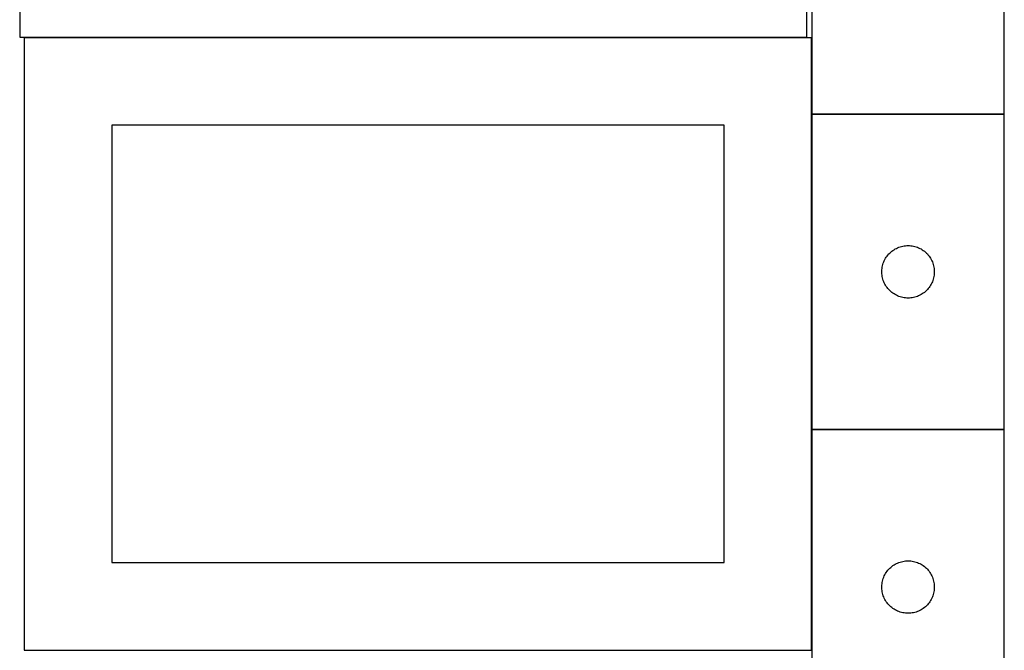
# Model space of a CAD drawing. Header units: millimetres. Extents: x 7 to 1493, y 7 to 2993.
# Tile 4 of 14: x 908 to 1471, y 700 to 1061. Entities that reach past the tile are written whole.
import ezdxf

# ---------------------------------------------------------------- set-up
doc = ezdxf.new("R2010")
doc.units = ezdxf.units.MM
doc.layers.add('COMMON', color=5, linetype='CONTINUOUS', true_color=0x0000ff)
doc.layers.add('CUT', color=7, linetype='CONTINUOUS', true_color=0x000000)

msp = doc.modelspace()

# ---------------------------------------------------------------- linework, layer by layer
at = {"layer": 'COMMON'}
for p, q in [((1360.985107, 1050.608982), (1360.985107, 1007.022208)), ((1360.985107, 1006.822207), (1360.985107, 826.822207)), ((1471.085108, 1006.922208), (1361.085108, 1006.922208)), ((1360.985107, 826.622206), (1360.985107, 700.608982)), ((1361.085108, 826.722206), (1471.085108, 826.722206)), ((910.885107, 700.508981), (1358.249577, 700.508981))]:
    msp.add_line(p, q, dxfattribs=at)
at = {"layer": 'CUT'}
for p, q in [((908.249577, 1400.966426), (908.249577, 1050.966426)), ((1358.249577, 1050.966426), (1358.249577, 1400.966426)), ((1361.085108, 1187.022208), (1361.085108, 1007.022208)), ((1471.085108, 1007.022208), (1471.085108, 1187.022208)), ((908.249577, 1050.966426), (1358.249577, 1050.966426)), ((1360.885107, 1050.608982), (910.885107, 1050.608982)), ((910.885107, 1050.608982), (910.885107, 700.608982)), ((1360.885107, 700.608982), (1360.885107, 1050.608982)), ((1361.085108, 1007.022208), (1471.085108, 1007.022208)), ((1471.085108, 1006.822207), (1361.085108, 1006.822207)), ((1361.085108, 1006.822207), (1361.085108, 826.822207)), ((1471.085108, 826.822207), (1471.085108, 1006.822207)), ((1310.885107, 1000.608982), (960.885107, 1000.608982)), ((960.885107, 1000.608982), (960.885107, 750.608982)), ((1310.885107, 750.608982), (1310.885107, 1000.608982)), ((1406.775966, 928.584004), (1407.393791, 929.047632)), ((1407.393791, 929.047632), (1408.034665, 929.47884)), ((1408.034665, 929.47884), (1408.696887, 929.876485)), ((1408.696887, 929.876485), (1409.378701, 930.239513)), ((1409.378701, 930.239513), (1410.078299, 930.56696)), ((1410.078299, 930.56696), (1410.793827, 930.857959)), ((1410.793827, 930.857959), (1411.523385, 931.111737)), ((1411.523385, 931.111737), (1412.265041, 931.327622)), ((1412.265041, 931.327622), (1413.016827, 931.505042)), ((1413.016827, 931.505042), (1413.776749, 931.643525)), ((1413.776749, 931.643525), (1414.542793, 931.742705)), ((1414.542793, 931.742705), (1415.312927, 931.802318)), ((1415.312927, 931.802318), (1416.085108, 931.822207)), ((1416.085108, 931.822207), (1416.857289, 931.802318)), ((1416.857289, 931.802318), (1417.627423, 931.742705)), ((1417.627423, 931.742705), (1418.393467, 931.643525)), ((1418.393467, 931.643525), (1419.153389, 931.505042)), ((1419.153389, 931.505042), (1419.905175, 931.327622)), ((1419.905175, 931.327622), (1420.64683, 931.111737)), ((1420.64683, 931.111737), (1421.376389, 930.857959)), ((1421.376389, 930.857959), (1422.091917, 930.56696)), ((1422.091917, 930.56696), (1422.791515, 930.239513)), ((1422.791515, 930.239513), (1423.473329, 929.876485)), ((1423.473329, 929.876485), (1424.135551, 929.47884)), ((1424.135551, 929.47884), (1424.776424, 929.047632)), ((1424.776424, 929.047632), (1425.39425, 928.584004)), ((1402.190248, 922.473125), (1402.499574, 923.180922)), ((1402.499574, 923.180922), (1402.844926, 923.871858)), ((1402.844926, 923.871858), (1403.225389, 924.544099)), ((1403.225389, 924.544099), (1403.639953, 925.195862)), ((1403.639953, 925.195862), (1404.087519, 925.825421)), ((1404.087519, 925.825421), (1404.566901, 926.431104)), ((1404.566901, 926.431104), (1405.076827, 927.011307)), ((1405.076827, 927.011307), (1405.615946, 927.564489)), ((1405.615946, 927.564489), (1406.182826, 928.089186)), ((1406.182826, 928.089186), (1406.775966, 928.584004)), ((1425.39425, 928.584004), (1425.98739, 928.089186)), ((1425.98739, 928.089186), (1426.55427, 927.564489)), ((1426.55427, 927.564489), (1427.093388, 927.011307)), ((1427.093388, 927.011307), (1427.603315, 926.431104)), ((1427.603315, 926.431104), (1428.082697, 925.825421)), ((1428.082697, 925.825421), (1428.530263, 925.195862)), ((1428.530263, 925.195862), (1428.944827, 924.544099)), ((1428.944827, 924.544099), (1429.32529, 923.871858)), ((1429.32529, 923.871858), (1429.670642, 923.180922)), ((1429.670642, 923.180922), (1429.979967, 922.473125)), ((1401.090081, 917.208425), (1401.129845, 917.979839)), ((1401.129845, 917.979839), (1401.209268, 918.748182)), ((1401.209268, 918.748182), (1401.328139, 919.511418)), ((1401.328139, 919.511418), (1401.486142, 920.267523)), ((1401.486142, 920.267523), (1401.68286, 921.014491)), ((1401.68286, 921.014491), (1401.91777, 921.750342)), ((1401.91777, 921.750342), (1402.190248, 922.473125)), ((1429.979967, 922.473125), (1430.252446, 921.750342)), ((1430.252446, 921.750342), (1430.487356, 921.014491)), ((1430.487356, 921.014491), (1430.684074, 920.267523)), ((1430.684074, 920.267523), (1430.842077, 919.511418)), ((1430.842077, 919.511418), (1430.960948, 918.748182)), ((1430.960948, 918.748182), (1431.040371, 917.979839)), ((1431.040371, 917.979839), (1431.080135, 917.208425)), ((1401.090081, 916.435988), (1401.090081, 917.208425)), ((1401.129845, 915.664575), (1401.090081, 916.435988)), ((1401.209268, 914.896231), (1401.129845, 915.664575)), ((1401.328139, 914.132995), (1401.209268, 914.896231)), ((1401.486142, 913.37689), (1401.328139, 914.132995)), ((1401.68286, 912.629922), (1401.486142, 913.37689)), ((1401.91777, 911.894071), (1401.68286, 912.629922)), ((1402.190248, 911.171288), (1401.91777, 911.894071)), ((1430.252446, 911.894071), (1429.979967, 911.171288)), ((1430.487356, 912.629922), (1430.252446, 911.894071)), ((1430.684074, 913.37689), (1430.487356, 912.629922)), ((1430.842077, 914.132995), (1430.684074, 913.37689)), ((1430.960948, 914.896231), (1430.842077, 914.132995)), ((1431.040371, 915.664575), (1430.960948, 914.896231)), ((1431.080135, 916.435988), (1431.040371, 915.664575)), ((1431.080135, 917.208425), (1431.080135, 916.435988)), ((1402.499574, 910.463491), (1402.190248, 911.171288)), ((1402.844926, 909.772555), (1402.499574, 910.463491)), ((1403.225389, 909.100315), (1402.844926, 909.772555)), ((1403.639953, 908.448551), (1403.225389, 909.100315)), ((1404.087519, 907.818992), (1403.639953, 908.448551)), ((1404.566901, 907.213309), (1404.087519, 907.818992)), ((1405.076827, 906.633106), (1404.566901, 907.213309)), ((1405.615946, 906.079924), (1405.076827, 906.633106)), ((1427.093388, 906.633106), (1426.55427, 906.079924)), ((1427.603315, 907.213309), (1427.093388, 906.633106)), ((1428.082697, 907.818992), (1427.603315, 907.213309)), ((1428.530263, 908.448551), (1428.082697, 907.818992)), ((1428.944827, 909.100315), (1428.530263, 908.448551)), ((1429.32529, 909.772555), (1428.944827, 909.100315)), ((1429.670642, 910.463491), (1429.32529, 909.772555)), ((1429.979967, 911.171288), (1429.670642, 910.463491)), ((1406.182826, 905.555228), (1405.615946, 906.079924)), ((1406.775966, 905.060409), (1406.182826, 905.555228)), ((1407.393791, 904.596782), (1406.775966, 905.060409)), ((1408.034665, 904.165573), (1407.393791, 904.596782)), ((1408.696887, 903.767928), (1408.034665, 904.165573)), ((1409.378701, 903.4049), (1408.696887, 903.767928)), ((1410.078299, 903.077453), (1409.378701, 903.4049)), ((1410.793827, 902.786454), (1410.078299, 903.077453)), ((1411.523385, 902.532676), (1410.793827, 902.786454)), ((1412.265041, 902.316791), (1411.523385, 902.532676)), ((1413.016827, 902.139371), (1412.265041, 902.316791)), ((1413.776749, 902.000888), (1413.016827, 902.139371)), ((1414.542793, 901.901708), (1413.776749, 902.000888)), ((1415.312927, 901.842095), (1414.542793, 901.901708)), ((1416.085108, 901.822207), (1415.312927, 901.842095)), ((1416.857289, 901.842095), (1416.085108, 901.822207)), ((1417.627423, 901.901708), (1416.857289, 901.842095)), ((1418.393467, 902.000888), (1417.627423, 901.901708)), ((1419.153389, 902.139371), (1418.393467, 902.000888)), ((1419.905175, 902.316791), (1419.153389, 902.139371)), ((1420.64683, 902.532676), (1419.905175, 902.316791)), ((1421.376389, 902.786454), (1420.64683, 902.532676)), ((1422.091917, 903.077453), (1421.376389, 902.786454)), ((1422.791515, 903.4049), (1422.091917, 903.077453)), ((1423.473329, 903.767928), (1422.791515, 903.4049)), ((1424.135551, 904.165573), (1423.473329, 903.767928)), ((1424.776424, 904.596782), (1424.135551, 904.165573)), ((1425.39425, 905.060409), (1424.776424, 904.596782)), ((1425.98739, 905.555228), (1425.39425, 905.060409)), ((1426.55427, 906.079924), (1425.98739, 905.555228)), ((1361.085108, 826.822207), (1471.085108, 826.822207)), ((1471.085108, 826.622206), (1361.085108, 826.622206)), ((1361.085108, 826.622206), (1361.085108, 646.622206)), ((1471.085108, 646.622206), (1471.085108, 826.622206)), ((960.885107, 750.608982), (1310.885107, 750.608982)), ((1406.775966, 748.384003), (1407.393791, 748.847631)), ((1407.393791, 748.847631), (1408.034665, 749.278839)), ((1408.034665, 749.278839), (1408.696887, 749.676484)), ((1408.696887, 749.676484), (1409.378701, 750.039512)), ((1409.378701, 750.039512), (1410.078299, 750.366959)), ((1410.078299, 750.366959), (1410.793827, 750.657958)), ((1410.793827, 750.657958), (1411.523385, 750.911736)), ((1411.523385, 750.911736), (1412.265041, 751.127621)), ((1412.265041, 751.127621), (1413.016827, 751.305041)), ((1413.016827, 751.305041), (1413.776749, 751.443524)), ((1413.776749, 751.443524), (1414.542793, 751.542704)), ((1414.542793, 751.542704), (1415.312927, 751.602317)), ((1415.312927, 751.602317), (1416.085108, 751.622206)), ((1416.085108, 751.622206), (1416.857289, 751.602317)), ((1416.857289, 751.602317), (1417.627423, 751.542704)), ((1417.627423, 751.542704), (1418.393467, 751.443524)), ((1418.393467, 751.443524), (1419.153389, 751.305041)), ((1419.153389, 751.305041), (1419.905175, 751.127621)), ((1419.905175, 751.127621), (1420.64683, 750.911736)), ((1420.64683, 750.911736), (1421.376389, 750.657958)), ((1421.376389, 750.657958), (1422.091917, 750.366959)), ((1422.091917, 750.366959), (1422.791515, 750.039512)), ((1422.791515, 750.039512), (1423.473329, 749.676484)), ((1423.473329, 749.676484), (1424.135551, 749.278839)), ((1424.135551, 749.278839), (1424.776424, 748.847631)), ((1424.776424, 748.847631), (1425.39425, 748.384003)), ((1402.190248, 742.273124), (1402.499574, 742.980921)), ((1402.499574, 742.980921), (1402.844926, 743.671857)), ((1402.844926, 743.671857), (1403.225389, 744.344098)), ((1403.225389, 744.344098), (1403.639953, 744.995861)), ((1403.639953, 744.995861), (1404.087519, 745.62542)), ((1404.087519, 745.62542), (1404.566901, 746.231103)), ((1404.566901, 746.231103), (1405.076827, 746.811306)), ((1405.076827, 746.811306), (1405.615946, 747.364488)), ((1405.615946, 747.364488), (1406.182826, 747.889185)), ((1406.182826, 747.889185), (1406.775966, 748.384003)), ((1425.39425, 748.384003), (1425.98739, 747.889185)), ((1425.98739, 747.889185), (1426.55427, 747.364488)), ((1426.55427, 747.364488), (1427.093388, 746.811306)), ((1427.093388, 746.811306), (1427.603315, 746.231103)), ((1427.603315, 746.231103), (1428.082697, 745.62542)), ((1428.082697, 745.62542), (1428.530263, 744.995861)), ((1428.530263, 744.995861), (1428.944827, 744.344098)), ((1428.944827, 744.344098), (1429.32529, 743.671857)), ((1429.32529, 743.671857), (1429.670642, 742.980921)), ((1429.670642, 742.980921), (1429.979967, 742.273124)), ((1401.090081, 737.008424), (1401.129845, 737.779838)), ((1401.129845, 737.779838), (1401.209268, 738.548181)), ((1401.209268, 738.548181), (1401.328139, 739.311417)), ((1401.328139, 739.311417), (1401.486142, 740.067522)), ((1401.486142, 740.067522), (1401.68286, 740.81449)), ((1401.68286, 740.81449), (1401.91777, 741.550341)), ((1401.91777, 741.550341), (1402.190248, 742.273124)), ((1429.979967, 742.273124), (1430.252446, 741.550341)), ((1430.252446, 741.550341), (1430.487356, 740.81449)), ((1430.487356, 740.81449), (1430.684074, 740.067522)), ((1430.684074, 740.067522), (1430.842077, 739.311417)), ((1430.842077, 739.311417), (1430.960948, 738.548181)), ((1430.960948, 738.548181), (1431.040371, 737.779838)), ((1431.040371, 737.779838), (1431.080135, 737.008424)), ((1401.090081, 736.235987), (1401.090081, 737.008424)), ((1401.129845, 735.464574), (1401.090081, 736.235987)), ((1401.209268, 734.69623), (1401.129845, 735.464574)), ((1401.328139, 733.932994), (1401.209268, 734.69623)), ((1401.486142, 733.176889), (1401.328139, 733.932994)), ((1401.68286, 732.429921), (1401.486142, 733.176889)), ((1401.91777, 731.69407), (1401.68286, 732.429921)), ((1402.190248, 730.971287), (1401.91777, 731.69407)), ((1430.252446, 731.69407), (1429.979967, 730.971287)), ((1430.487356, 732.429921), (1430.252446, 731.69407)), ((1430.684074, 733.176889), (1430.487356, 732.429921)), ((1430.842077, 733.932994), (1430.684074, 733.176889)), ((1430.960948, 734.69623), (1430.842077, 733.932994)), ((1431.040371, 735.464574), (1430.960948, 734.69623)), ((1431.080135, 736.235987), (1431.040371, 735.464574)), ((1431.080135, 737.008424), (1431.080135, 736.235987)), ((1402.499574, 730.26349), (1402.190248, 730.971287)), ((1402.844926, 729.572554), (1402.499574, 730.26349)), ((1403.225389, 728.900314), (1402.844926, 729.572554)), ((1403.639953, 728.24855), (1403.225389, 728.900314)), ((1404.087519, 727.618991), (1403.639953, 728.24855)), ((1404.566901, 727.013308), (1404.087519, 727.618991)), ((1405.076827, 726.433105), (1404.566901, 727.013308)), ((1405.615946, 725.879923), (1405.076827, 726.433105)), ((1427.093388, 726.433105), (1426.55427, 725.879923)), ((1427.603315, 727.013308), (1427.093388, 726.433105)), ((1428.082697, 727.618991), (1427.603315, 727.013308)), ((1428.530263, 728.24855), (1428.082697, 727.618991)), ((1428.944827, 728.900314), (1428.530263, 728.24855)), ((1429.32529, 729.572554), (1428.944827, 728.900314)), ((1429.670642, 730.26349), (1429.32529, 729.572554)), ((1429.979967, 730.971287), (1429.670642, 730.26349)), ((1406.182826, 725.355227), (1405.615946, 725.879923)), ((1406.775966, 724.860408), (1406.182826, 725.355227)), ((1407.393791, 724.396781), (1406.775966, 724.860408)), ((1408.034665, 723.965572), (1407.393791, 724.396781)), ((1408.696887, 723.567927), (1408.034665, 723.965572)), ((1409.378701, 723.204899), (1408.696887, 723.567927)), ((1410.078299, 722.877452), (1409.378701, 723.204899)), ((1410.793827, 722.586453), (1410.078299, 722.877452)), ((1411.523385, 722.332675), (1410.793827, 722.586453)), ((1412.265041, 722.11679), (1411.523385, 722.332675)), ((1413.016827, 721.93937), (1412.265041, 722.11679)), ((1413.776749, 721.800887), (1413.016827, 721.93937)), ((1414.542793, 721.701707), (1413.776749, 721.800887)), ((1415.312927, 721.642094), (1414.542793, 721.701707)), ((1416.085108, 721.622206), (1415.312927, 721.642094)), ((1416.857289, 721.642094), (1416.085108, 721.622206)), ((1417.627423, 721.701707), (1416.857289, 721.642094)), ((1418.393467, 721.800887), (1417.627423, 721.701707)), ((1419.153389, 721.93937), (1418.393467, 721.800887)), ((1419.905175, 722.11679), (1419.153389, 721.93937)), ((1420.64683, 722.332675), (1419.905175, 722.11679)), ((1421.376389, 722.586453), (1420.64683, 722.332675)), ((1422.091917, 722.877452), (1421.376389, 722.586453)), ((1422.791515, 723.204899), (1422.091917, 722.877452)), ((1423.473329, 723.567927), (1422.791515, 723.204899)), ((1424.135551, 723.965572), (1423.473329, 723.567927)), ((1424.776424, 724.396781), (1424.135551, 723.965572)), ((1425.39425, 724.860408), (1424.776424, 724.396781)), ((1425.98739, 725.355227), (1425.39425, 724.860408)), ((1426.55427, 725.879923), (1425.98739, 725.355227)), ((910.885107, 700.608982), (1360.885107, 700.608982))]:
    msp.add_line(p, q, dxfattribs=at)

doc.saveas('drawing.dxf')
